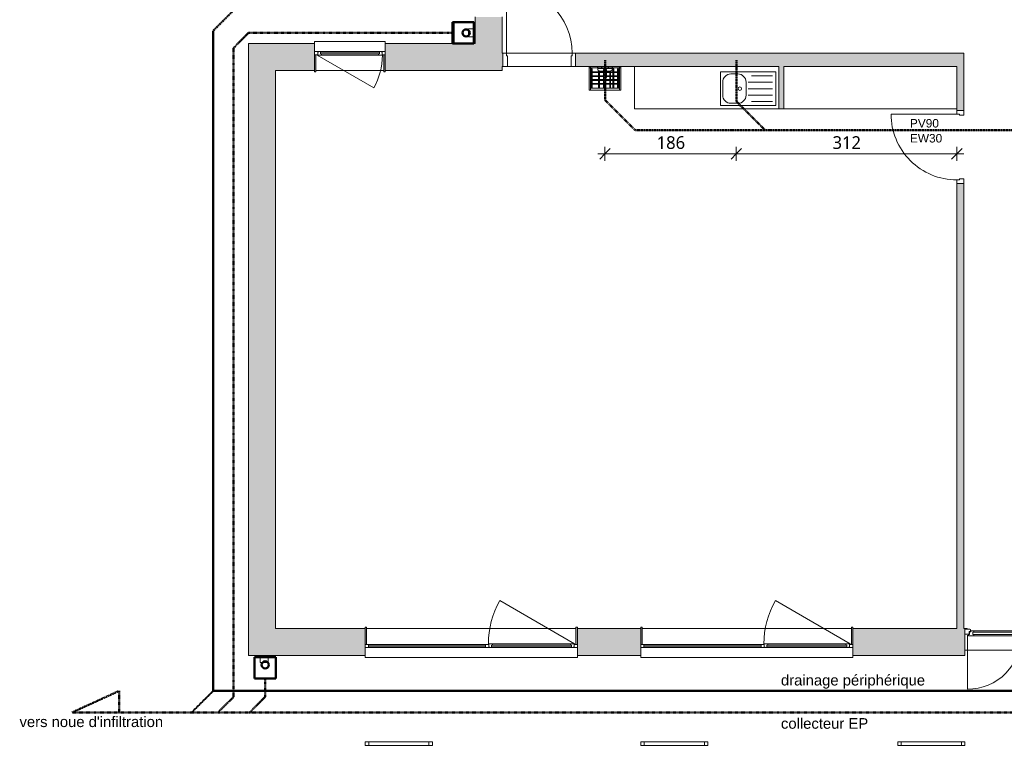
# Model space of a CAD drawing. Header units: millimetres. Extents: x -15787 to 43305, y -34460 to 16025.
# Tile 1 of 44: x -7879 to 6049, y -34460 to -24192. Entities that reach past the tile are written whole.
import ezdxf

# ---------------------------------------------------------------- set-up
doc = ezdxf.new("R2010")
doc.units = ezdxf.units.MM
for name, pattern in [('Caché', [3, 2, -1]), ('Center 1_4_', [13.49375, 6.35, -2.38125, 2.38125, -2.38125]), ('Centre', [12.5, 2.5, -1.875, 6.25, -1.875])]:
    doc.linetypes.add(name, pattern=pattern)
for name, color, linetype, lineweight in [('A-ANNO-DIMS', 211, 'Continuous', 9), ('A-ANNO-DIMS-100', 211, 'Continuous', 9), ('A-ANNO-NOTE', 131, 'Continuous', 9), ('A-DETL', 90, 'Continuous', 50), ('A-DETL-GENF', 92, 'Continuous', 9), ('A-DOOR', 31, 'Continuous', 13), ('A-DOOR-FRAM', 31, 'Continuous', 13), ('A-DOOR-GLAZ', 31, 'Continuous', 13), ('A-FLOR', 192, 'Continuous', 9), ('A-GENM', 13, 'Continuous', 9), ('A-GENM-HDLN', 13, 'Continuous', 9), ('A-GLAZ', 151, 'Continuous', 9), ('A-WALL', 113, 'Continuous', 9), ('A-WALL-PATT', 111, 'Continuous', 9), ('G-ANNO-TEXT', 231, 'Continuous', 9), ('I-WALL', 2, 'Continuous', 9), ('P-SANR-FIXT', 6, 'Continuous', 9)]:
    doc.layers.add(name, color=color, linetype=linetype, lineweight=lineweight)
doc.styles.add('Arial', font='arial.ttf', dxfattribs={"height": 120})
doc.styles.add('Arial_1', font='arial.ttf', dxfattribs={"height": 150})
doc.styles.add('Trebuchet MS', font='trebuc.ttf', dxfattribs={"height": 180})
doc.dimstyles.new('Cotes100e_Intérieur', dxfattribs={"dimscale": 304.8, "dimtxt": 185.571163, "dimasz": 0.492126, "dimexe": 0.328084, "dimexo": 0.0625, "dimgap": 0.065617, "dimtad": 1, "dimdec": 0, "dimlfac": 0.1, "dimzin": 0, "dimdsep": 46, "dimtxsty": 'Trebuchet MS', "dimblk1": 'OBLIQUE', "dimblk2": 'OBLIQUE', "dimsah": 1, "dimcen": 0.09, "dimdle": 0.328084, "dimazin": 0, "dimtfac": 1, "dimtdec": 4, "dimtix": 1, "dimtmove": 0, "dimatfit": 3, "dimfxl": 0.328084, "dimfxlon": 1, "dimtvp": 1, "dimtolj": 1, "dimtzin": 0, "dimarcsym": 2})

# ---------------------------------------------------------------- blocks, each defined once
blk = doc.blocks.new('Family - Object-249874-RDC_Réseaux')
at = {"layer": 'A-GENM'}
for p, q in [((1352, 82), (1302, 82)), ((1302, 82), (1302, 32)), ((2252, 82), (1302, 82)), ((1302, 82), (1302, 32)), ((1302, 32), (1352, 32)), ((1302, 32), (2252, 32)), ((1352, 32), (1352, 82)), ((2252, 82), (2202, 82)), ((2202, 82), (2202, 32)), ((2202, 32), (2252, 32)), ((2252, 32), (2252, 82)), ((2252, 32), (2252, 82)), ((6149, 82), (5199, 82)), ((5199, 82), (5199, 32)), ((5249, 82), (5199, 82)), ((5199, 82), (5199, 32)), ((5199, 32), (6149, 32)), ((5199, 32), (5249, 32)), ((5249, 32), (5249, 82)), ((6149, 82), (6099, 82)), ((6099, 82), (6099, 32)), ((6099, 32), (6149, 32)), ((6149, 32), (6149, 82)), ((6149, 32), (6149, 82)), ((9785, 82), (8835, 82)), ((8835, 82), (8835, 32)), ((8885, 82), (8835, 82)), ((8835, 82), (8835, 32)), ((8835, 32), (9785, 32)), ((8835, 32), (8885, 32)), ((8885, 32), (8885, 82)), ((9785, 82), (9735, 82)), ((9735, 82), (9735, 32)), ((9735, 32), (9785, 32)), ((9785, 32), (9785, 82)), ((9785, 32), (9785, 82)), ((11595, 82), (11545, 82)), ((11545, 82), (11545, 32)), ((12495, 82), (11545, 82)), ((11545, 82), (11545, 32)), ((11545, 32), (11595, 32)), ((11545, 32), (12495, 32)), ((11595, 32), (11595, 82)), ((12495, 82), (12445, 82)), ((12445, 82), (12445, 32)), ((12445, 32), (12495, 32)), ((12495, 32), (12495, 82)), ((12495, 32), (12495, 82)), ((15122, 82), (14172, 82)), ((14172, 82), (14172, 32)), ((14222, 82), (14172, 82)), ((14172, 82), (14172, 32)), ((14172, 32), (15122, 32)), ((14172, 32), (14222, 32)), ((14222, 32), (14222, 82)), ((15122, 82), (15072, 82)), ((15072, 82), (15072, 32)), ((15072, 32), (15122, 32)), ((15122, 32), (15122, 82)), ((15122, 32), (15122, 82))]:
    blk.add_line(p, q, dxfattribs=at)
blk = doc.blocks.new('PU24-01_SAINTJULIEN_ReconstructionGroupeScolaire_APD_BriseSoleil_ifc-1-RDC_Réseaux')
at = {"layer": 'A-GENM', "lineweight": 9}
blk.add_blockref('Family - Object-249874-RDC_Réseaux', (-4293, -34492), dxfattribs=at)
blk = doc.blocks.new('PINT_ plein-vitré - P90 vitré-8161172-RDC_Réseaux')
at = {"layer": 'A-DOOR', "color": 23}
blk.add_line((-465, -979), (-465, -49), dxfattribs=at)
blk.add_arc((-465, -49), 930, 270, 0, dxfattribs=at)
at = {"layer": 'A-DOOR-FRAM', "color": 23}
for p, q in [((-450, 49), (-515, 49)), ((-515, 49), (-515, -49)), ((-450, -9), (-450, 49)), ((515, 49), (450, 49)), ((450, 49), (450, -9)), ((515, -49), (515, 49)), ((-515, -49), (-465, -49)), ((-465, -49), (-465, -9)), ((-465, -9), (-450, -9)), ((450, -9), (465, -9)), ((465, -9), (465, -49)), ((465, -49), (515, -49))]:
    blk.add_line(p, q, dxfattribs=at)
blk = doc.blocks.new('evier 1 cuve - 780 x 480 mm-7638799-RDC_Réseaux')
at = {"layer": 'P-SANR-FIXT', "color": 30}
for p, q in [((439, -24), (-341, -24)), ((-341, -24), (-341, -504)), ((-296, -84), (4, -84)), ((294, -57), (194, -57)), ((439, -504), (439, -24)), ((-296, -174), (49, -174)), ((-296, -264), (49, -264)), ((79, -172), (79, -357)), ((409, -357), (409, -172)), ((-296, -354), (49, -354)), ((-341, -504), (439, -504)), ((-296, -444), (4, -444)), ((194, -472), (294, -472))]:
    blk.add_line(p, q, dxfattribs=at)
for centre, radius, start, end in [((194, -172), 115, 90, 180), ((294, -172), 115, 360, 90), ((167, -264), 25.4, 0, 180), ((167, -264), 25.4, 180, 0), ((194, -357), 115, 180, 270), ((294, -357), 115, 270, 0)]:
    blk.add_arc(centre, radius, start, end, dxfattribs=at)
blk = doc.blocks.new('DEVERSOIR MURAL AVEC MITIGEUR - deversoir_mural-V7-RDC_Réseaux')
at = {"layer": 'P-SANR-FIXT', "color": 30}
for p, q in [((0, -20), (0, 0)), ((0, -47), (0, -20)), ((20, -20), (0, -20)), ((0, -96), (0, -47)), ((0, -310), (0, -96)), ((20, -20), (20, 0)), ((20, 0), (20, -20)), ((130, -20), (20, -20)), ((20, -20), (20, -47)), ((20, -47), (20, -96)), ((20, -96), (20, -310)), ((205, -76), (25, -76)), ((25, -76), (25, -88)), ((25, -88), (205, -88)), ((205, -133), (25, -133)), ((25, -133), (25, -145)), ((31, -33), (31, -75)), ((45, -33), (31, -33)), ((31, -87), (31, -133)), ((45, -75), (45, -33)), ((45, -133), (45, -87)), ((115, 0), (130, -20)), ((325, -30), (125, -30)), ((125, -30), (125, -53)), ((130, -20), (130, -30)), ((170, -20), (130, -20)), ((133, -59), (133, -75)), ((133, -87), (133, -133)), ((147, -75), (147, -61)), ((147, -133), (147, -87)), ((170, -20), (185, 0)), ((170, -30), (170, -20)), ((280, -20), (170, -20)), ((205, -50), (205, -155)), ((209, -152), (212, -65)), ((213, -133), (210, -133)), ((211, -88), (213, -88)), ((213, -76), (212, -76)), ((213, -80), (213, -160)), ((238, -76), (237, -76)), ((237, -160), (237, -80)), ((237, -88), (239, -88)), ((240, -133), (237, -133)), ((238, -65), (241, -152)), ((245, -155), (245, -50)), ((425, -76), (245, -76)), ((245, -88), (425, -88)), ((425, -133), (245, -133)), ((265, 0), (280, -20)), ((280, -20), (280, -30)), ((320, -20), (280, -20)), ((291, -63), (291, -75)), ((291, -87), (291, -134)), ((305, -75), (305, -61)), ((305, -134), (305, -87)), ((320, -20), (335, 0)), ((320, -30), (320, -20)), ((430, -20), (320, -20)), ((325, -53), (325, -30)), ((336, -33), (336, -75)), ((350, -33), (336, -33)), ((336, -87), (336, -133)), ((350, -75), (350, -33)), ((350, -133), (350, -87)), ((401, -33), (401, -75)), ((415, -33), (401, -33)), ((401, -87), (401, -133)), ((415, -75), (415, -33)), ((415, -133), (415, -87)), ((425, -88), (425, -76)), ((425, -145), (425, -133)), ((430, 0), (430, -20)), ((430, -20), (430, 0)), ((430, -47), (430, -20)), ((450, -20), (430, -20)), ((430, -96), (430, -47)), ((430, -310), (430, -96)), ((450, 0), (450, -20)), ((450, -20), (450, -47)), ((450, -47), (450, -96)), ((450, -96), (450, -310)), ((25, -145), (205, -145)), ((213, -186), (25, -186)), ((25, -186), (25, -198)), ((25, -198), (213, -198)), ((213, -241), (25, -241)), ((25, -241), (25, -253)), ((25, -253), (220, -253)), ((31, -145), (31, -186)), ((31, -197), (31, -241)), ((31, -252), (31, -300)), ((45, -186), (45, -145)), ((45, -241), (45, -197)), ((45, -300), (45, -252)), ((133, -145), (133, -186)), ((133, -197), (133, -241)), ((133, -252), (133, -300)), ((147, -186), (147, -145)), ((147, -241), (147, -197)), ((147, -300), (147, -252)), ((206, -156), (206, -186)), ((206, -197), (206, -241)), ((206, -252), (206, -300)), ((209, -145), (213, -145)), ((213, -166), (213, -200)), ((213, -226), (213, -243)), ((220, -300), (220, -252)), ((230, -253), (425, -253)), ((237, -145), (241, -145)), ((237, -200), (237, -166)), ((425, -186), (237, -186)), ((237, -198), (425, -198)), ((237, -243), (237, -226)), ((425, -241), (237, -241)), ((245, -145), (425, -145)), ((291, -145), (291, -186)), ((291, -197), (291, -241)), ((291, -252), (291, -300)), ((305, -186), (305, -145)), ((305, -241), (305, -197)), ((305, -300), (305, -252)), ((336, -145), (336, -186)), ((336, -197), (336, -241)), ((336, -252), (336, -300)), ((350, -186), (350, -145)), ((350, -241), (350, -197)), ((350, -300), (350, -252)), ((401, -145), (401, -186)), ((401, -197), (401, -241)), ((401, -252), (401, -300)), ((415, -186), (415, -145)), ((415, -241), (415, -197)), ((415, -300), (415, -252)), ((425, -198), (425, -186)), ((425, -253), (425, -241)), ((0, -335), (0, -310)), ((20, -335), (0, -335)), ((20, -335), (20, -310)), ((430, -310), (20, -310)), ((20, -310), (20, -335)), ((430, -335), (20, -335)), ((31, -300), (45, -300)), ((133, -300), (147, -300)), ((206, -300), (220, -300)), ((291, -300), (305, -300)), ((336, -300), (350, -300)), ((401, -300), (415, -300)), ((430, -310), (430, -335)), ((430, -335), (430, -310)), ((450, -335), (430, -335)), ((450, -310), (450, -335))]:
    blk.add_line(p, q, dxfattribs=at)
at = {"layer": 'P-SANR-FIXT', "color": 30, "flags": 128}
for points in [[(213, -80), (213, -79), (213, -78), (213, -76), (213, -75), (213, -74), (213, -73), (213, -72), (213, -71), (213, -69), (213, -68)], [(237, -69), (237, -70), (237, -71), (237, -73), (237, -74), (237, -75), (237, -76), (237, -77), (237, -78), (237, -80), (237, -80)], [(213, -200), (213, -201), (213, -202), (213, -203), (213, -204), (213, -206), (213, -207), (213, -208), (213, -209), (213, -210), (213, -211), (213, -212), (213, -214), (213, -215), (213, -216), (213, -217), (213, -218), (213, -219), (213, -219), (213, -220), (213, -221), (213, -222), (213, -223), (213, -224), (213, -224), (213, -225), (213, -226), (213, -226), (213, -226)], [(237, -226), (237, -226), (237, -225), (237, -224), (237, -224), (237, -223), (237, -222), (237, -221), (237, -221), (237, -220), (237, -219), (237, -218), (237, -217), (237, -216), (237, -215), (237, -214), (237, -213), (237, -212), (237, -211), (237, -209), (237, -208), (237, -207), (237, -206), (237, -205), (237, -204), (237, -202), (237, -201), (237, -200), (237, -200)]]:
    blk.add_lwpolyline(points, dxfattribs=at)
at = {"layer": 'P-SANR-FIXT', "color": 30}
for centre, radius, start, end in [((130, -53), 5, 180, 255.7929), ((130, -53), 5, 180, 255.7929), ((225, 322), 392, 255.7929, 267.074), ((225, -50), 20, 360, 180), ((225, -50), 20, 180, 360), ((225, -50), 20, 180, 229.1935), ((225, 322), 392, 268.0481, 269.0106), ((225, 322), 392, 270.9894, 271.9519), ((225, -50), 20, 310.8065, 360), ((225, 322), 392, 272.926, 284.2071), ((320, -53), 5, 284.2071, 360), ((320, -53), 5, 284.2071, 360), ((225, -149), 20.8, 196.2602, 343.7398), ((225, -148), 16.5, 191.8873, 348.1127)]:
    blk.add_arc(centre, radius, start, end, dxfattribs=at)
blk.add_ellipse((225, -243), major_axis=(-12, 0), ratio=0.886914, start_param=0, end_param=3.141593, dxfattribs=at)
blk = doc.blocks.new('Menuiserie Alu - 1V - 100x180cm - Bavette Alu-8284131-RDC_Réseaux')
at = {"layer": 'A-DETL-GENF', "color": 30}
blk.add_line((461, -23), (-337, 438), dxfattribs=at)
blk.add_arc((461, -23), 922, 150, 180, dxfattribs=at)
at = {"layer": 'A-GLAZ', "color": 30}
for p, q in [((-500, -32), (-455, -32)), ((-500, -77), (-500, -32)), ((-441, -77), (-500, -77)), ((-461, -23), (-403, -23)), ((-461, -32), (-461, -23)), ((-455, -32), (-461, -32)), ((-455, -32), (-455, -72)), ((-455, -72), (-455, -32)), ((-455, -72), (-441, -72)), ((-441, -72), (-455, -72)), ((-441, -72), (-441, -77)), ((-441, -77), (-441, -72)), ((-403, -77), (-441, -77)), ((-417, -68), (-417, -44)), ((-417, -44), (417, -44)), ((-417, -44), (-417, -68)), ((-403, -44), (-417, -44)), ((417, -68), (-417, -68)), ((-417, -68), (-403, -68)), ((-403, -23), (403, -23)), ((-403, -23), (-403, -44)), ((-403, -68), (-403, -77)), ((403, -77), (-403, -77)), ((403, -23), (461, -23)), ((403, -44), (403, -23)), ((417, -44), (403, -44)), ((403, -68), (417, -68)), ((403, -77), (403, -68)), ((441, -77), (403, -77)), ((417, -44), (417, -68)), ((417, -68), (417, -44)), ((441, -72), (455, -72)), ((441, -77), (441, -72)), ((441, -72), (441, -77)), ((455, -72), (441, -72)), ((500, -77), (441, -77)), ((455, -32), (500, -32)), ((455, -72), (455, -32)), ((455, -32), (455, -72)), ((461, -32), (455, -32)), ((461, -23), (461, -32)), ((500, -32), (500, -77))]:
    blk.add_line(p, q, dxfattribs=at)
blk = doc.blocks.new('Bavette Aluminium - Bavelle Aluminium-7958409-RDC_Réseaux')
at = {"layer": 'A-GLAZ', "color": 30}
for p, q in [((-500, -142), (-500, -113)), ((500, -113), (500, -142)), ((500, -142), (-500, -142))]:
    blk.add_line(p, q, dxfattribs=at)
blk = doc.blocks.new('Menuiserie Alu - 1V _ 1fixe - 300x180cm - Bavettes Alu-8180674-RDC_Réseaux')
at = {"layer": 'A-DETL-GENF', "color": 30}
blk.add_line((1461, -23.5), (404.9, 586.3), dxfattribs=at)
blk.add_arc((1461, -23.5), 1219.5, 150, 180, dxfattribs=at)
at = {"layer": 'A-GLAZ', "color": 30}
for p, q in [((-1500, -77.5), (-1500, -32.5)), ((-1500, -32.5), (-1441, -32.5)), ((-1441, -77.5), (-1500, -77.5)), ((-1455, -68.5), (-1455, -44.5)), ((-1455, -44.5), (202.5, -44.5)), ((-1455, -44.5), (-1455, -68.5)), ((-1441, -44.5), (-1455, -44.5)), ((202.5, -68.5), (-1455, -68.5)), ((-1455, -68.5), (-1441, -68.5)), ((-1441, -32.5), (188.5, -32.5)), ((-1441, -32.5), (-1441, -44.5)), ((-1441, -68.5), (-1441, -77.5)), ((188.5, -77.5), (-1441, -77.5)), ((188.5, -32.5), (247.5, -32.5)), ((188.5, -44.5), (188.5, -32.5)), ((202.5, -44.5), (188.5, -44.5)), ((188.5, -68.5), (202.5, -68.5)), ((188.5, -77.5), (188.5, -68.5)), ((261.5, -77.5), (188.5, -77.5)), ((202.5, -44.5), (202.5, -68.5)), ((202.5, -68.5), (202.5, -44.5)), ((241.5, -23.5), (299.5, -23.5)), ((241.5, -32.5), (241.5, -23.5)), ((247.5, -32.5), (241.5, -32.5)), ((247.5, -32.5), (247.5, -72.5)), ((247.5, -72.5), (247.5, -32.5)), ((247.5, -72.5), (261.5, -72.5)), ((261.5, -72.5), (247.5, -72.5)), ((261.5, -72.5), (261.5, -77.5)), ((261.5, -77.5), (261.5, -72.5)), ((299.5, -77.5), (261.5, -77.5)), ((285.5, -68.5), (285.5, -44.5)), ((285.5, -44.5), (1417, -44.5)), ((285.5, -44.5), (285.5, -68.5)), ((299.5, -44.5), (285.5, -44.5)), ((1417, -68.5), (285.5, -68.5)), ((285.5, -68.5), (299.5, -68.5)), ((299.5, -23.5), (1403, -23.5)), ((299.5, -23.5), (299.5, -44.5)), ((299.5, -68.5), (299.5, -77.5)), ((1403, -77.5), (299.5, -77.5)), ((1403, -23.5), (1461, -23.5)), ((1403, -44.5), (1403, -23.5)), ((1417, -44.5), (1403, -44.5)), ((1403, -68.5), (1417, -68.5)), ((1403, -77.5), (1403, -68.5)), ((1441, -77.5), (1403, -77.5)), ((1417, -44.5), (1417, -68.5)), ((1417, -68.5), (1417, -44.5)), ((1441, -72.5), (1455, -72.5)), ((1441, -77.5), (1441, -72.5)), ((1441, -72.5), (1441, -77.5)), ((1455, -72.5), (1441, -72.5)), ((1500, -77.5), (1441, -77.5)), ((1455, -32.5), (1500, -32.5)), ((1455, -72.5), (1455, -32.5)), ((1455, -32.5), (1455, -72.5)), ((1461, -32.5), (1455, -32.5)), ((1461, -23.5), (1461, -32.5)), ((1500, -32.5), (1500, -77.5))]:
    blk.add_line(p, q, dxfattribs=at)
blk = doc.blocks.new('Porte d_entrée tierce - Panneau vitré - 170cm x 225cm - secondaire vitré-8488291-RDC_Réseaux')
at = {"layer": 'A-DETL-GENF', "color": 30}
for p, q in [((-847, -99), (-847, 828)), ((846, -99), (846, 668))]:
    blk.add_line(p, q, dxfattribs=at)
for centre, radius, start, end in [((-847, -99), 927, 359.1342, 90), ((846, -99), 766, 90, 181.0466)]:
    blk.add_arc(centre, radius, start, end, dxfattribs=at)
at = {"layer": 'A-DOOR', "color": 23}
for p, q in [((-832, -105), (-832, -93)), ((-829, -90), (-759, -90)), ((-815, -108), (-829, -108)), ((-815, -140), (-815, -108)), ((-770, -107), (-770, -141)), ((-752, -107), (-770, -107)), ((-4, -90), (-759, -90)), ((-752, -97), (-752, -107)), ((0, -107), (0, -97)), ((18, -107), (0, -107)), ((7, -90), (77, -90)), ((18, -141), (18, -107)), ((63, -108), (63, -140)), ((77, -108), (63, -108)), ((80, -114), (67, -114)), ((67, -114), (67, -147)), ((80, -93), (80, -114)), ((80, -93), (80, -105)), ((153, -90), (83, -90)), ((142, -141), (142, -107)), ((142, -107), (160, -107)), ((759, -90), (153, -90)), ((160, -107), (160, -97)), ((752, -97), (752, -107)), ((752, -107), (770, -107)), ((829, -90), (759, -90)), ((770, -107), (770, -141)), ((815, -140), (815, -108)), ((815, -108), (829, -108)), ((832, -105), (832, -93)), ((-796, -143), (-812, -143)), ((-796, -158), (-796, -143)), ((-759, -158), (-796, -158)), ((-770, -141), (-752, -141)), ((-759, -158), (-4, -158)), ((-752, -141), (-752, -151)), ((0, -141), (18, -141)), ((0, -151), (0, -141)), ((44, -158), (7, -158)), ((44, -143), (44, -158)), ((60, -143), (44, -143)), ((67, -147), (49, -147)), ((49, -147), (49, -153)), ((49, -154), (49, -153)), ((60, -164), (127, -164)), ((129, -161), (129, -158)), ((129, -158), (153, -158)), ((160, -141), (142, -141)), ((153, -158), (759, -158)), ((160, -151), (160, -141)), ((770, -141), (752, -141)), ((752, -141), (752, -151)), ((759, -158), (796, -158)), ((796, -158), (796, -143)), ((796, -143), (812, -143))]:
    blk.add_line(p, q, dxfattribs=at)
at = {"layer": 'A-DOOR', "color": 30, "lineweight": 9}
for p, q in [((-818, -113), (-818, -114)), ((-85, -33), (-85, -35)), ((-85, -35), (-85, -44)), ((-85, -44), (-85, -46)), ((-5, -90), (-5, -81)), ((-4, -81), (-5, -81)), ((0, -81), (-5, -81)), ((-5, -90), (0, -90)), ((-5, -90), (-4, -90)), ((0, -81), (30, -81)), ((7, -90), (0, -90)), ((5, -81), (8, -77)), ((8, -77), (5, -81)), ((8, -78), (8, -46)), ((10, -77), (15, -77)), ((19, -81), (11, -81)), ((12, -81), (11, -81)), ((15, -77), (20, -77)), ((19, -81), (18, -81)), ((22, -33), (22, -78)), ((22, -77), (25, -81)), ((35, -81), (30, -81)), ((35, -81), (34, -81)), ((35, -81), (35, -90)), ((818, -114), (818, -113)), ((-818, -185), (-818, -181)), ((-818, -185), (-818, -188)), ((-800, -150), (-796, -150)), ((-85, -201), (-85, -203)), ((-85, -203), (-85, -212)), ((-85, -212), (-85, -214)), ((-5, -166), (-5, -158)), ((-4, -158), (-5, -158)), ((0, -158), (-5, -158)), ((-5, -166), (0, -166)), ((-5, -166), (-4, -166)), ((0, -158), (7, -158)), ((30, -166), (0, -166)), ((8, -170), (5, -166)), ((5, -166), (8, -170)), ((8, -201), (8, -169)), ((15, -170), (10, -170)), ((11, -167), (19, -167)), ((11, -167), (12, -167)), ((20, -170), (15, -170)), ((18, -167), (19, -167)), ((25, -166), (22, -170)), ((22, -169), (22, -214)), ((30, -166), (35, -166)), ((34, -166), (35, -166)), ((35, -158), (35, -166)), ((44, -150), (49, -150)), ((796, -150), (800, -150)), ((818, -181), (818, -185)), ((818, -188), (818, -185))]:
    blk.add_line(p, q, dxfattribs=at)
at = {"layer": 'A-DOOR', "color": 23}
for centre, radius, start, end in [((-829, -93), 3, 90, 180), ((-829, -105), 3, 180, 270), ((-759, -97), 7, 0, 90), ((7, -97), 7, 90, 180), ((77, -93), 3, 0, 90), ((77, -105), 3, 270, 0), ((83, -93), 3, 90, 180), ((153, -97), 7, 0, 90), ((759, -97), 7, 90, 180), ((829, -93), 3, 0, 90), ((829, -105), 3, 270, 360), ((-812, -140), 3, 195, 255), ((-812, -140), 3, 180, 270), ((-759, -151), 7, 270, 0), ((7, -151), 7, 180, 270), ((60, -153), 11, 180, 270), ((60, -153), 11, 187.9267, 195.8266), ((60, -153), 11, 207.0357, 270), ((60, -140), 3, 270, 0), ((60, -140), 3, 285, 345), ((127, -161), 2.5, 270, 0), ((127, -161), 2.5, 285, 345), ((153, -151), 7, 270, 0), ((759, -151), 7, 180, 270), ((812, -140), 3, 270, 0), ((812, -140), 3, 285, 345)]:
    blk.add_arc(centre, radius, start, end, dxfattribs=at)
for points, knots in [([(-832, -92), (-832, -92), (-832, -92), (-832, -91), (-832, -91), (-832, -91), (-832, -91), (-831, -91), (-831, -90), (-831, -90), (-831, -90), (-831, -90), (-831, -90), (-831, -90), (-830, -90), (-830, -90), (-830, -90), (-830, -90)], [-0.8571429, -0.8571429, -0.8571429, -0.8571429, -0.8214286, -0.7857143, -0.75, -0.7142857, -0.6785714, -0.6428571, -0.5714286, -0.5357143, -0.5, -0.4642857, -0.4285714, -0.3928571, -0.3571429, -0.2857143, -0.1428571, -0.1428571, -0.1428571, -0.1428571]), ([(-830, -107), (-830, -107), (-830, -107), (-830, -107), (-831, -107), (-831, -107), (-831, -107), (-831, -107), (-831, -107), (-831, -107), (-831, -106), (-831, -106), (-832, -106), (-832, -106), (-832, -106), (-832, -106), (-832, -105), (-832, -105), (-832, -105)], [-0.8571429, -0.8571429, -0.8571429, -0.8571429, -0.7142857, -0.6428571, -0.6071429, -0.5714286, -0.5357143, -0.5, -0.4642857, -0.4285714, -0.3928571, -0.3571429, -0.3214286, -0.2857143, -0.25, -0.2142857, -0.1785714, -0.1428571, -0.1428571, -0.1428571, -0.1428571]), ([(-759, -90), (-758, -90), (-757, -90), (-756, -90), (-756, -90), (-755, -91), (-755, -91), (-754, -91), (-754, -92), (-753, -92), (-753, -93), (-753, -94), (-752, -95), (-752, -96), (-752, -97)], [-1, -1, -1, -1, -0.833333, -0.75, -0.666667, -0.625, -0.583333, -0.5, -0.458333, -0.416667, -0.333333, -0.25, -0.166667, 0, 0, 0, 0]), ([(7, -90), (6, -90), (5, -90), (4, -90), (4, -90), (3, -91), (3, -91), (2, -91), (2, -92), (1, -92), (1, -93), (1, -94), (0, -95), (0, -96), (0, -97)], [-1, -1, -1, -1, -0.833333, -0.75, -0.666667, -0.625, -0.583333, -0.5, -0.458333, -0.416667, -0.333333, -0.25, -0.166667, 0, 0, 0, 0]), ([(78, -90), (78, -90), (78, -90), (78, -90), (79, -90), (79, -90), (79, -90), (79, -90), (79, -90), (79, -90), (79, -91), (79, -91), (80, -91), (80, -91), (80, -91), (80, -91), (80, -92), (80, -92), (80, -92)], [-0.8571429, -0.8571429, -0.8571429, -0.8571429, -0.7142857, -0.6428571, -0.6071429, -0.5714286, -0.5357143, -0.5, -0.4642857, -0.4285714, -0.3928571, -0.3571429, -0.3214286, -0.2857143, -0.25, -0.2142857, -0.1785714, -0.1428571, -0.1428571, -0.1428571, -0.1428571]), ([(80, -105), (80, -105), (80, -105), (80, -106), (80, -106), (80, -106), (80, -106), (79, -106), (79, -107), (79, -107), (79, -107), (79, -107), (79, -107), (79, -107), (78, -107), (78, -107), (78, -107), (78, -107)], [-0.8571429, -0.8571429, -0.8571429, -0.8571429, -0.8214286, -0.7857143, -0.75, -0.7142857, -0.6785714, -0.6428571, -0.5714286, -0.5357143, -0.5, -0.4642857, -0.4285714, -0.3928571, -0.3571429, -0.2857143, -0.1428571, -0.1428571, -0.1428571, -0.1428571]), ([(80, -92), (80, -92), (80, -92), (80, -91), (80, -91), (80, -91), (80, -91), (81, -91), (81, -91), (81, -90), (81, -90), (81, -90), (81, -90), (81, -90), (82, -90), (82, -90), (82, -90), (82, -90)], [0.1428571, 0.1428571, 0.1428571, 0.1428571, 0.1785714, 0.2142857, 0.25, 0.2857143, 0.3214286, 0.3571429, 0.3928571, 0.4285714, 0.4642857, 0.5, 0.5714286, 0.6071429, 0.6428571, 0.7142857, 0.8571429, 0.8571429, 0.8571429, 0.8571429]), ([(153, -90), (154, -90), (155, -90), (156, -90), (156, -90), (157, -91), (157, -91), (158, -91), (158, -92), (159, -92), (159, -93), (159, -94), (160, -95), (160, -96), (160, -97)], [0, 0, 0, 0, 0.166667, 0.25, 0.333333, 0.375, 0.416667, 0.5, 0.541667, 0.583333, 0.666667, 0.75, 0.833333, 1, 1, 1, 1]), ([(759, -90), (758, -90), (757, -90), (756, -90), (756, -90), (755, -91), (755, -91), (754, -91), (754, -92), (753, -92), (753, -93), (753, -94), (752, -95), (752, -96), (752, -97)], [0, 0, 0, 0, 0.166667, 0.25, 0.333333, 0.375, 0.416667, 0.5, 0.541667, 0.583333, 0.666667, 0.75, 0.833333, 1, 1, 1, 1]), ([(832, -92), (832, -92), (832, -92), (832, -91), (832, -91), (832, -91), (832, -91), (831, -91), (831, -91), (831, -90), (831, -90), (831, -90), (831, -90), (831, -90), (830, -90), (830, -90), (830, -90), (830, -90)], [0.1428571, 0.1428571, 0.1428571, 0.1428571, 0.1785714, 0.2142857, 0.25, 0.2857143, 0.3214286, 0.3571429, 0.3928571, 0.4285714, 0.4642857, 0.5, 0.5714286, 0.6071429, 0.6428571, 0.7142857, 0.8571429, 0.8571429, 0.8571429, 0.8571429]), ([(830, -107), (830, -107), (830, -107), (830, -107), (831, -107), (831, -107), (831, -107), (831, -107), (831, -107), (831, -107), (831, -106), (831, -106), (832, -106), (832, -106), (832, -106), (832, -106), (832, -105), (832, -105), (832, -105)], [0.1428571, 0.1428571, 0.1428571, 0.1428571, 0.2857143, 0.3571429, 0.3928571, 0.4285714, 0.4642857, 0.5, 0.5357143, 0.5714286, 0.6071429, 0.6428571, 0.6785714, 0.7142857, 0.75, 0.7857143, 0.8214286, 0.8571429, 0.8571429, 0.8571429, 0.8571429]), ([(-752, -151), (-752, -151), (-752, -152), (-753, -153), (-753, -154), (-753, -155), (-754, -155), (-754, -156), (-755, -156), (-755, -156), (-756, -157), (-756, -157), (-757, -157), (-758, -158), (-759, -158)], [-1, -1, -1, -1, -0.833333, -0.75, -0.666667, -0.583333, -0.541667, -0.5, -0.416667, -0.375, -0.333333, -0.25, -0.166667, 0, 0, 0, 0]), ([(0, -151), (0, -151), (0, -152), (1, -153), (1, -154), (1, -155), (2, -155), (2, -156), (3, -156), (3, -156), (4, -157), (4, -157), (5, -157), (6, -158), (7, -158)], [-1, -1, -1, -1, -0.833333, -0.75, -0.666667, -0.583333, -0.541667, -0.5, -0.416667, -0.375, -0.333333, -0.25, -0.166667, 0, 0, 0, 0]), ([(50, -158), (50, -158), (50, -157), (50, -157), (50, -157), (50, -157), (50, -157), (50, -157), (50, -157), (50, -156), (50, -156), (49, -156), (49, -156)], [0, 0, 0, 0, 0.142857, 0.285714, 0.357143, 0.428571, 0.5, 0.571429, 0.642857, 0.714286, 0.857143, 1, 1, 1, 1]), ([(160, -151), (160, -151), (160, -152), (159, -153), (159, -154), (159, -155), (158, -155), (158, -156), (157, -156), (157, -156), (156, -157), (156, -157), (155, -157), (154, -158), (153, -158)], [0, 0, 0, 0, 0.166667, 0.25, 0.333333, 0.416667, 0.458333, 0.5, 0.583333, 0.666667, 0.708333, 0.75, 0.833333, 1, 1, 1, 1]), ([(752, -151), (752, -151), (752, -152), (753, -153), (753, -154), (753, -155), (754, -155), (754, -156), (755, -156), (755, -156), (756, -157), (756, -157), (757, -157), (758, -158), (759, -158)], [0, 0, 0, 0, 0.166667, 0.25, 0.333333, 0.416667, 0.458333, 0.5, 0.583333, 0.666667, 0.708333, 0.75, 0.833333, 1, 1, 1, 1])]:
    blk.add_open_spline(points, degree=3, knots=knots, dxfattribs=at)
at = {"layer": 'A-DOOR', "color": 30, "lineweight": 9}
for points, knots in [([(10, -44), (10, -44), (10, -45), (10, -45), (9, -45), (9, -45), (9, -45), (9, -46), (9, -46), (9, -46), (8, -46), (8, -46), (8, -46), (8, -46)], [0, 0, 0, 0, 0.166667, 0.25, 0.333333, 0.375, 0.416667, 0.5, 0.583333, 0.666667, 0.75, 0.833333, 1, 1, 1, 1]), ([(22, -33), (22, -33), (22, -33), (22, -33), (21, -33), (21, -33), (21, -33), (21, -34), (21, -34), (21, -34), (20, -34), (20, -34), (20, -35), (20, -35)], [0, 0, 0, 0, 0.166667, 0.25, 0.333333, 0.416667, 0.5, 0.583333, 0.666667, 0.708333, 0.75, 0.833333, 1, 1, 1, 1]), ([(8, -201), (8, -201), (8, -201), (8, -201), (9, -201), (9, -201), (9, -201), (9, -202), (9, -202), (9, -202), (10, -202), (10, -202), (10, -203), (10, -203)], [0, 0, 0, 0, 0.166667, 0.25, 0.333333, 0.416667, 0.5, 0.583333, 0.666667, 0.708333, 0.75, 0.833333, 1, 1, 1, 1]), ([(20, -212), (20, -212), (20, -213), (20, -213), (21, -213), (21, -213), (21, -213), (21, -214), (21, -214), (21, -214), (22, -214), (22, -214), (22, -214), (22, -214)], [0, 0, 0, 0, 0.166667, 0.25, 0.333333, 0.375, 0.416667, 0.5, 0.583333, 0.666667, 0.75, 0.833333, 1, 1, 1, 1])]:
    blk.add_open_spline(points, degree=3, knots=knots, dxfattribs=at)
at = {"layer": 'A-DOOR-FRAM', "color": 23}
for p, q in [((-880, -178), (-880, -115)), ((-878, -113), (-821, -113)), ((-818, -115), (-818, -148)), ((818, -148), (818, -115)), ((820, -113), (877, -113)), ((880, -115), (880, -178)), ((-811, -181), (-878, -181)), ((-818, -148), (-803, -148)), ((-800, -150), (-800, -170)), ((800, -170), (800, -150)), ((802, -148), (818, -148)), ((877, -181), (811, -181))]:
    blk.add_line(p, q, dxfattribs=at)
for centre, radius, start, end in [((-878, -115), 2.5, 90, 180), ((-878, -115), 2.5, 105, 165), ((-821, -115), 2.5, 360, 90), ((-821, -115), 2.5, 15, 75), ((820, -115), 2.5, 90, 180), ((820, -115), 2.5, 105, 165), ((877, -115), 2.5, 0, 90), ((877, -115), 2.5, 15, 75), ((-878, -178), 2.5, 180, 270), ((-878, -178), 2.5, 195, 255), ((-811, -170), 11, 270, 0), ((-803, -150), 2.5, 360, 90), ((802, -150), 2.5, 90, 180), ((811, -170), 11, 180, 270), ((877, -178), 2.5, 270, 0), ((877, -178), 2.5, 285, 345)]:
    blk.add_arc(centre, radius, start, end, dxfattribs=at)
at = {"layer": 'A-DOOR-GLAZ', "color": 23}
for p, q in [((-770, -141), (-770, -107)), ((-770, -107), (18, -107)), ((18, -107), (18, -141)), ((770, -107), (142, -107)), ((142, -107), (142, -141)), ((770, -141), (770, -107)), ((18, -141), (-770, -141)), ((142, -141), (770, -141))]:
    blk.add_line(p, q, dxfattribs=at)
blk = doc.blocks.new('Descente EP droite _ Boite à Eau _hôte mur_ - Descente Rectangle 70x110mm _ Boite à eau - 300x300x300-8024708-RDC_Réseaux')
at = {"layer": 'A-DETL-GENF', "color": 30}
for p, q in [((180, -216.5), (70, -216.5)), ((70, -216.5), (70, -286.5)), ((180, -286.5), (180, -216.5)), ((70, -286.5), (180, -286.5))]:
    blk.add_line(p, q, dxfattribs=at)
at = {"layer": 'A-GENM-HDLN', "color": 30}
for p, q in [((275, -190.5), (-25, -190.5)), ((-25, -190.5), (-25, -490.5)), ((275, -490.5), (275, -190.5)), ((-25, -490.5), (275, -490.5))]:
    blk.add_line(p, q, dxfattribs=at)
blk = doc.blocks.new('Descente EP avec décalage haut _hôte mur_ - Descente Rectangle 70x110mm-8024776-RDC_Réseaux')
at = {"layer": 'A-DETL-GENF', "color": 30}
for p, q in [((70, 216.5), (70, 286.5)), ((70, 286.5), (180, 286.5)), ((180, 286.5), (180, 216.5)), ((180, 216.5), (70, 216.5))]:
    blk.add_line(p, q, dxfattribs=at)
at = {"layer": 'A-GENM', "color": 30}
for p, q in [((180, 286.5), (70, 286.5)), ((70, 286.5), (70, 216.5)), ((180, 216.5), (180, 286.5)), ((70, 216.5), (180, 216.5))]:
    blk.add_line(p, q, dxfattribs=at)
blk = doc.blocks.new('Bavette Aluminium - Bavelle Aluminium-7958654-RDC_Réseaux')
at = {"layer": 'A-GLAZ', "color": 30}
for p, q in [((-1500, -142), (-1500, -113)), ((1500, -113), (1500, -142)), ((1500, -142), (-1500, -142))]:
    blk.add_line(p, q, dxfattribs=at)
blk = doc.blocks.new('PINT_ plein-vitré - P90 vitré-8513242-RDC_Réseaux')
at = {"layer": 'A-DOOR', "color": 23}
blk.add_line((-465, 1023.5), (-465, 93.5), dxfattribs=at)
blk.add_arc((-465, 93.5), 930, 360, 90, dxfattribs=at)
at = {"layer": 'A-DOOR-FRAM', "color": 23}
for p, q in [((-515, 93.5), (-465, 93.5)), ((-515, -93.5), (-515, 93.5)), ((-465, 93.5), (-465, 53.5)), ((-465, 53.5), (-450, 53.5)), ((-450, 53.5), (-450, -93.5)), ((450, -93.5), (450, 53.5)), ((450, 53.5), (465, 53.5)), ((465, 93.5), (515, 93.5)), ((465, 53.5), (465, 93.5)), ((515, 93.5), (515, -93.5)), ((-450, -93.5), (-515, -93.5)), ((515, -93.5), (450, -93.5))]:
    blk.add_line(p, q, dxfattribs=at)
blk = doc.blocks.new('DIMBLOCK45-RDC_Réseaux')
at = {"layer": 'A-ANNO-DIMS-100'}
for p, q in [((400, -26091), (400, -25991)), ((400, -26091), (475, -26016)), ((2258, -26091), (2258, -25991)), ((2258, -26091), (2333, -26016)), ((300, -26091), (2258, -26091)), ((400, -26091), (325, -26166)), ((400, -26091), (400, -26191)), ((2258, -26091), (2183, -26166)), ((2258, -26091), (2258, -26191))]:
    blk.add_line(p, q, dxfattribs=at)
at = {"layer": 'A-ANNO-DIMS-100', "color": 0, "insert": (1131, -25841), "char_height": 180, "width": 475.57, "attachment_point": 1, "line_spacing_factor": 1.048425, "style": 'Trebuchet MS'}
blk.add_mtext('186', dxfattribs=at)
blk = doc.blocks.new('_Oblique')
at = {"color": 0, "linetype": 'ByBlock', "lineweight": -2}
blk.add_line((-0.5, -0.5), (0.5, 0.5), dxfattribs=at)
blk = doc.blocks.new('DIMBLOCK46-RDC_Réseaux')
at = {"layer": 'A-ANNO-DIMS-100'}
for p, q in [((2258, -26091), (2258, -25991)), ((2258, -26091), (2333, -26016)), ((5376, -26091), (5376, -25991)), ((5376, -26091), (5451, -26016)), ((2258, -26091), (2183, -26166)), ((2258, -26091), (5476, -26091)), ((2258, -26091), (2258, -26191)), ((5376, -26091), (5301, -26166)), ((5376, -26091), (5376, -26191))]:
    blk.add_line(p, q, dxfattribs=at)
at = {"layer": 'A-ANNO-DIMS-100', "color": 0, "insert": (3619, -25841), "char_height": 180, "width": 475.57, "attachment_point": 1, "line_spacing_factor": 1.048425, "style": 'Trebuchet MS'}
blk.add_mtext('312', dxfattribs=at)

msp = doc.modelspace()

# ---------------------------------------------------------------- hatches: boundary and pattern name
at = {"layer": 'A-WALL-PATT'}
h = msp.add_hatch(color=30, dxfattribs=at)
h.paths.add_polyline_path([(-1054.7, -24909.7), (-1054.7, -24154.1), (-1321.7, -24154.1), (-1322.7, -24154.1), (-1435.7, -24154.1), (-1435.7, -24909.7)])
h.paths.add_polyline_path([(-1435.7, -21154.1), (-1322.7, -21154.1), (-1321.7, -21154.1), (-1054.7, -21154.1), (-1054.7, -17826.4), (-1321.7, -17826.4), (-1322.7, -17826.4), (-1435.7, -17826.4), (-1435.7, -21152.6)])
h.paths.add_polyline_path([(-1054.7, -16826.4), (-1054.7, -16330.4), (-1435.7, -16330.4), (-1435.7, -16826.4), (-1322.7, -16826.4), (-1321.7, -16826.4), (-1188.8, -16826.4)])
for points in [[(-4642, -33189.6), (-4261, -32808.6), (-4261, -24528.7), (-4642, -24528.7), (-4642, -32808.6)], [(-3689.9, -24929.7), (-3689.9, -24686.7), (-3708.9, -24686.7), (-3708.9, -24929.7)], [(-2708.9, -24929.7), (-2708.9, -24686.7), (-2727.9, -24686.7), (-2727.9, -24929.7)], [(2858.3, -25452.7), (2929.3, -25452.7), (2929.3, -24852.7), (2858.3, -24852.7)], [(-2991.1, -33031.6), (-2972.1, -33031.6), (-2972.1, -32788.6), (-2991.1, -32788.6)], [(-10.1, -33031.6), (8.9, -33031.6), (8.9, -32788.6), (-10.1, -32788.6)], [(905.5, -33031.6), (924.5, -33031.6), (924.5, -32788.6), (905.5, -32788.6)], [(3886.5, -33031.6), (3905.5, -33031.6), (3905.5, -32788.6), (3886.5, -32788.6)]]:
    msp.add_hatch(color=30, dxfattribs=at).paths.add_polyline_path(points)
h = msp.add_hatch(color=30, dxfattribs=at)
h.paths.add_polyline_path([(-4261, -24909.7), (-3708.9, -24909.7), (-3708.9, -24642.7), (-3708.9, -24641.7), (-3708.9, -24528.7), (-4261, -24528.7), (-4261, -24642.7)])
h.paths.add_polyline_path([(-1435.7, -24909.7), (-1435.7, -24528.7), (-2708.9, -24528.7), (-2708.9, -24641.7), (-2708.9, -24642.7), (-2708.9, -24909.7), (-2601.5, -24909.7)])
h = msp.add_hatch(color=30, dxfattribs=at)
h.paths.add_polyline_path([(5474.3, -24852.7), (5474.3, -24665.7), (-15.2, -24665.7), (-15.2, -24852.7), (5376.3, -24852.7)])
h.paths.add_polyline_path([(-1045.2, -24852.7), (-1045.2, -24665.7), (-1054.7, -24665.7), (-1054.7, -24852.7)])
h = msp.add_hatch(color=30, dxfattribs=at)
h.paths.add_polyline_path([(5403.9, -32808.6), (5474.3, -32808.6), (5474.3, -26508.6), (5376.3, -26508.6), (5376.3, -32808.6)])
h.paths.add_polyline_path([(5474.3, -25478.6), (5474.3, -24852.7), (5376.3, -24852.7), (5376.3, -25478.6)])
h = msp.add_hatch(color=30, dxfattribs=at)
h.paths.add_polyline_path([(13462.7, -33189.6), (13462.7, -32808.6), (10829, -32808.6), (10829, -33075.6), (10829, -33076.6), (10829, -33189.6), (13081.7, -33189.6)])
h.paths.add_polyline_path([(9829, -33189.6), (9829, -33076.6), (9829, -33075.6), (9829, -32808.6), (7222, -32808.6), (7222, -32818.6), (7252, -32818.6), (7252, -33189.6), (9827.5, -33189.6)])
h.paths.add_polyline_path([(3905.5, -33189.6), (5492, -33189.6), (5492, -32818.6), (5522, -32818.6), (5522, -32808.6), (3905.5, -32808.6), (3905.5, -33075.6), (3905.5, -33076.6)])
h.paths.add_polyline_path([(905.5, -33189.6), (905.5, -33076.6), (905.5, -33075.6), (905.5, -32808.6), (8.9, -32808.6), (8.9, -33075.6), (8.9, -33076.6), (8.9, -33189.6), (904, -33189.6)])
h.paths.add_polyline_path([(-4261, -33189.6), (-2991.1, -33189.6), (-2991.1, -33076.6), (-2991.1, -33075.6), (-2991.1, -32808.6), (-4261, -32808.6), (-4642, -33189.6), (-4485.2, -33189.6)])

# ---------------------------------------------------------------- linework, layer by layer
at = {"layer": 'A-DETL', "linetype": 'Caché'}
for p, q in [((-4782, -23989.6), (-5142, -24349.6)), ((-5142, -33689.6), (-5142, -24349.6)), ((-5142, -33689.6), (-5446.4, -33994)), ((13962.7, -33689.6), (-5142, -33689.6))]:
    msp.add_line(p, q, dxfattribs=at)
at = {"layer": 'A-DETL'}
for p, q in [((-1756.7, -24528.7), (-1756.7, -24228.7)), ((-1756.7, -24228.7), (-1456.7, -24228.7)), ((-1456.7, -24228.7), (-1456.7, -24528.7)), ((-1456.7, -24528.7), (-1756.7, -24528.7)), ((-4556.5, -33214.1), (-4256.5, -33214.1)), ((-4556.5, -33514.1), (-4556.5, -33214.1)), ((-4256.5, -33214.1), (-4256.5, -33514.1)), ((-4256.5, -33514.1), (-4556.5, -33514.1))]:
    msp.add_line(p, q, dxfattribs=at)
at = {"layer": 'A-DETL', "linetype": 'Center 1_4_'}
for p, q in [((-4642, -24378.7), (-4856.7, -24593.3)), ((-1756.7, -24378.7), (-4642, -24378.7)), ((-4856.7, -24593.3), (-4856.7, -33778.7)), ((-4406.5, -33514.1), (-4406.5, -33774.1)), ((-7137.3, -33994), (-6471.4, -33689.6)), ((-6471.4, -33689.6), (-6471.4, -33994)), ((-4856.7, -33778.7), (-5072, -33994)), ((-4406.5, -33774.1), (-4626.4, -33994)), ((13962.7, -33994), (-7137.3, -33994))]:
    msp.add_line(p, q, dxfattribs=at)
at = {"layer": 'A-DETL', "linetype": 'Centre'}
for p, q in [((400.3, -24765.2), (400.3, -25328.7)), ((2258.3, -24765.2), (2258.3, -25348.2)), ((400.3, -25328.7), (826.8, -25755.1)), ((2258.3, -25348.2), (2665.2, -25755.1))]:
    msp.add_line(p, q, dxfattribs=at)
at = {"layer": 'A-DETL'}
for centre in [(-1563.8, -24378.7), (-4406.5, -33321.3)]:
    msp.add_circle(centre, 50, dxfattribs=at)
at = {"layer": 'A-FLOR', "color": 30}
for p, q in [((815.3, -24852.7), (815.3, -25452.7)), ((815.3, -25452.7), (2858.3, -25452.7)), ((2929.3, -25452.7), (5376.3, -25452.7))]:
    msp.add_line(p, q, dxfattribs=at)
at = {"layer": 'A-WALL', "color": 23, "lineweight": 13}
for p, q in [((-1435.7, -24154.1), (-1435.7, -24528.7)), ((-1054.7, -24665.7), (-1054.7, -24154.1)), ((-4642, -24528.7), (-4642, -33189.6)), ((-3708.9, -24528.7), (-4642, -24528.7)), ((-3710.4, -24642.7), (-3710.4, -24641.7)), ((-3710.4, -24641.7), (-3708.9, -24641.7)), ((-3708.9, -24642.7), (-3710.4, -24642.7)), ((-3708.9, -24641.7), (-3708.9, -24528.7)), ((-1435.7, -24528.7), (-2708.9, -24528.7)), ((-2708.9, -24528.7), (-2708.9, -24641.7)), ((-2708.9, -24641.7), (-2707.4, -24641.7)), ((-2707.4, -24642.7), (-2708.9, -24642.7)), ((-2707.4, -24641.7), (-2707.4, -24642.7)), ((-1045.2, -24665.7), (-1054.7, -24665.7)), ((-1045.2, -24852.7), (-1045.2, -24665.7)), ((5474.3, -24665.7), (-15.2, -24665.7)), ((-15.2, -24665.7), (-15.2, -24852.7)), ((5474.3, -24852.7), (5474.3, -24665.7)), ((-4261, -32808.6), (-4261, -24909.7)), ((-4261, -24909.7), (-3708.9, -24909.7)), ((-2708.9, -24909.7), (-1054.7, -24909.7)), ((-1054.7, -24909.7), (-1054.7, -24852.7)), ((-1054.7, -24852.7), (-1045.2, -24852.7)), ((-15.2, -24852.7), (2858.3, -24852.7)), ((2929.3, -24852.7), (5376.3, -24852.7)), ((-2991.1, -32808.6), (-4261, -32808.6)), ((905.5, -32808.6), (8.9, -32808.6)), ((5376.3, -32808.6), (3905.5, -32808.6)), ((5522, -32808.6), (5474.3, -32808.6)), ((5492, -33189.6), (5492, -32818.6)), ((5492, -32818.6), (5522, -32818.6)), ((5522, -32818.6), (5522, -32808.6)), ((-2992.6, -33076.6), (-2992.6, -33075.6)), ((-2992.6, -33075.6), (-2991.1, -33075.6)), ((-2991.1, -33076.6), (-2992.6, -33076.6)), ((-2991.1, -33189.6), (-2991.1, -33076.6)), ((8.9, -33075.6), (10.4, -33075.6)), ((10.4, -33076.6), (8.9, -33076.6)), ((8.9, -33076.6), (8.9, -33189.6)), ((10.4, -33075.6), (10.4, -33076.6)), ((904, -33076.6), (904, -33075.6)), ((904, -33075.6), (905.5, -33075.6)), ((905.5, -33076.6), (904, -33076.6)), ((905.5, -33189.6), (905.5, -33076.6)), ((3905.5, -33075.6), (3907, -33075.6)), ((3907, -33076.6), (3905.5, -33076.6)), ((3905.5, -33076.6), (3905.5, -33189.6)), ((3907, -33075.6), (3907, -33076.6)), ((-4642, -33189.6), (-2991.1, -33189.6)), ((8.9, -33189.6), (905.5, -33189.6)), ((3905.5, -33189.6), (5492, -33189.6))]:
    msp.add_line(p, q, dxfattribs=at)
at = {"layer": 'A-WALL', "color": 30}
for p, q in [((-995.2, -24665.7), (-65.2, -24665.7)), ((-2727.9, -24909.7), (-3689.9, -24909.7)), ((-80.2, -24852.7), (-980.2, -24852.7)), ((-2972.1, -32808.6), (-10.1, -32808.6)), ((924.5, -32808.6), (3886.5, -32808.6)), ((7252, -33114.1), (5492, -33114.1))]:
    msp.add_line(p, q, dxfattribs=at)
at = {"layer": 'I-WALL', "color": 23, "lineweight": 13}
for p, q in [((-3708.9, -24686.7), (-3708.9, -24929.7)), ((-3689.9, -24929.7), (-3689.9, -24686.7)), ((-2727.9, -24686.7), (-2727.9, -24929.7)), ((-2708.9, -24929.7), (-2708.9, -24686.7)), ((-3708.9, -24929.7), (-3689.9, -24929.7)), ((-2727.9, -24929.7), (-2708.9, -24929.7)), ((2858.3, -24852.7), (2858.3, -25452.7)), ((2929.3, -25452.7), (2929.3, -24852.7)), ((5376.3, -24852.7), (5376.3, -25478.6)), ((5474.3, -25478.6), (5474.3, -24852.7)), ((2858.3, -25452.7), (2929.3, -25452.7)), ((5376.3, -25478.6), (5474.3, -25478.6)), ((5474.3, -26508.6), (5376.3, -26508.6)), ((5376.3, -26508.6), (5376.3, -32808.6)), ((5474.3, -32808.6), (5474.3, -26508.6)), ((-2991.1, -32788.6), (-2991.1, -33031.6)), ((-2972.1, -32788.6), (-2991.1, -32788.6)), ((-2972.1, -33031.6), (-2972.1, -32788.6)), ((-10.1, -32788.6), (-10.1, -33031.6)), ((8.9, -32788.6), (-10.1, -32788.6)), ((8.9, -33031.6), (8.9, -32788.6)), ((905.5, -32788.6), (905.5, -33031.6)), ((924.5, -32788.6), (905.5, -32788.6)), ((924.5, -33031.6), (924.5, -32788.6)), ((3886.5, -32788.6), (3886.5, -33031.6)), ((3905.5, -32788.6), (3886.5, -32788.6)), ((3905.5, -33031.6), (3905.5, -32788.6))]:
    msp.add_line(p, q, dxfattribs=at)

# ---------------------------------------------------------------- block references
at = {"lineweight": 5}
msp.add_blockref('PU24-01_SAINTJULIEN_ReconstructionGroupeScolaire_APD_BriseSoleil_ifc-1-RDC_Réseaux', (0, 0), dxfattribs=at)
at = {"layer": 'A-DETL-GENF', "color": 30, "rotation": 180}
for name, p in [('Menuiserie Alu - 1V - 100x180cm - Bavette Alu-8284131-RDC_Réseaux', (-3208.9, -24719.2)), ('Porte d_entrée tierce - Panneau vitré - 170cm x 225cm - secondaire vitré-8488291-RDC_Réseaux', (6372, -32999.1))]:
    msp.add_blockref(name, p, dxfattribs=at)
at = {"layer": 'A-DOOR', "color": 23}
msp.add_blockref('PINT_ plein-vitré - P90 vitré-8513242-RDC_Réseaux', (-530.2, -24759.2), dxfattribs=at)
at = {"layer": 'A-DOOR', "color": 23, "rotation": 269.9999999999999}
msp.add_blockref('PINT_ plein-vitré - P90 vitré-8161172-RDC_Réseaux', (5425.3, -25993.6), dxfattribs=at)
at = {"layer": 'A-GENM', "color": 30, "rotation": 180}
msp.add_blockref('Descente EP avec décalage haut _hôte mur_ - Descente Rectangle 70x110mm-8024776-RDC_Réseaux', (-4296, -32999.1), dxfattribs=at)
at = {"layer": 'A-GENM-HDLN', "color": 30, "rotation": 269.9999999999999}
msp.add_blockref('Descente EP droite _ Boite à Eau _hôte mur_ - Descente Rectangle 70x110mm _ Boite à eau - 300x300x300-8024708-RDC_Réseaux', (-1245.2, -24253.7), dxfattribs=at)
at = {"layer": 'A-GLAZ', "color": 30, "rotation": 180}
msp.add_blockref('Bavette Aluminium - Bavelle Aluminium-7958409-RDC_Réseaux', (-3208.9, -24641.7), dxfattribs=at)
at = {"layer": 'A-GLAZ', "color": 30}
for name, p in [('Menuiserie Alu - 1V _ 1fixe - 300x180cm - Bavettes Alu-8180674-RDC_Réseaux', (-1491.1, -32999.1)), ('Menuiserie Alu - 1V _ 1fixe - 300x180cm - Bavettes Alu-8180674-RDC_Réseaux', (2405.5, -32999.1)), ('Bavette Aluminium - Bavelle Aluminium-7958654-RDC_Réseaux', (-1491.1, -33076.6)), ('Bavette Aluminium - Bavelle Aluminium-7958654-RDC_Réseaux', (2405.5, -33076.6))]:
    msp.add_blockref(name, p, dxfattribs=at)
at = {"layer": 'P-SANR-FIXT', "color": 30}
msp.add_blockref('DEVERSOIR MURAL AVEC MITIGEUR - deversoir_mural-V7-RDC_Réseaux', (175.3, -24852.7), dxfattribs=at)
at = {"layer": 'P-SANR-FIXT', "color": 30, "rotation": 180}
msp.add_blockref('evier 1 cuve - 780 x 480 mm-7638799-RDC_Réseaux', (2474.4, -25432.5), dxfattribs=at)

# ---------------------------------------------------------------- texts
at = {"layer": 'G-ANNO-TEXT', "color": 7, "char_height": 150, "attachment_point": 1, "style": 'Arial_1'}
for s, insert, width in [('drainage périphérique', (2889.2, -33462.8), 2437.13), ("vers noue d'infiltration", (-7882, -34051.5), 2461.181), ('collecteur EP', (2889.2, -34075.3), 1491.139)]:
    msp.add_mtext(s, dxfattribs=dict(at, insert=insert, width=width))

# ---------------------------------------------------------------- dimensions: what is measured, and where the dimension line sits
at = {"layer": 'A-ANNO-DIMS'}
dim = msp.add_linear_dim(base=(2258.3, -26091.3), p1=(400.3, -25991.3), p2=(2258.3, -25991.3), dimstyle='Cotes100e_Intérieur', override={"dimpost": '<>', "dimfxl": 1857.955263}, dxfattribs=at)
dim.commit()
dim.dimension.update_dxf_attribs({"geometry": 'DIMBLOCK45-RDC_Réseaux', "text_midpoint": (1329.3, -25979.4)})

# ---------------------------------------------------------------- next in the draw order: texts
at = {"layer": 'A-ANNO-NOTE', "color": 30, "char_height": 120, "attachment_point": 1, "style": 'Arial', "bg_fill": 3, "box_fill_scale": 1.25, "bg_fill_color": 256, "bg_fill_true_color": 13158600, "bg_fill_transparency": 0}
for s, insert, width in [('PV90', (4713.7, -25598.1), 513.08), ('EW30', (4713.7, -25809.8), 609.282)]:
    msp.add_mtext(s, dxfattribs=dict(at, insert=insert, width=width))

# ---------------------------------------------------------------- next in the draw order: linework, layer by layer
at = {"layer": 'A-DETL', "linetype": 'Centre'}
msp.add_line((826.8, -25755.1), (14476.8, -25755.1), dxfattribs=at)

# ---------------------------------------------------------------- next in the draw order: dimensions: what is measured, and where the dimension line sits
at = {"layer": 'A-ANNO-DIMS'}
dim = msp.add_linear_dim(base=(5376.3, -26091.3), p1=(2258.3, -25991.3), p2=(5376.3, -25991.3), dimstyle='Cotes100e_Intérieur', override={"dimpost": '<>', "dimfxl": 3118}, dxfattribs=at)
dim.commit()
dim.dimension.update_dxf_attribs({"geometry": 'DIMBLOCK46-RDC_Réseaux', "text_midpoint": (3817.3, -25979.7)})

doc.saveas('drawing.dxf')
